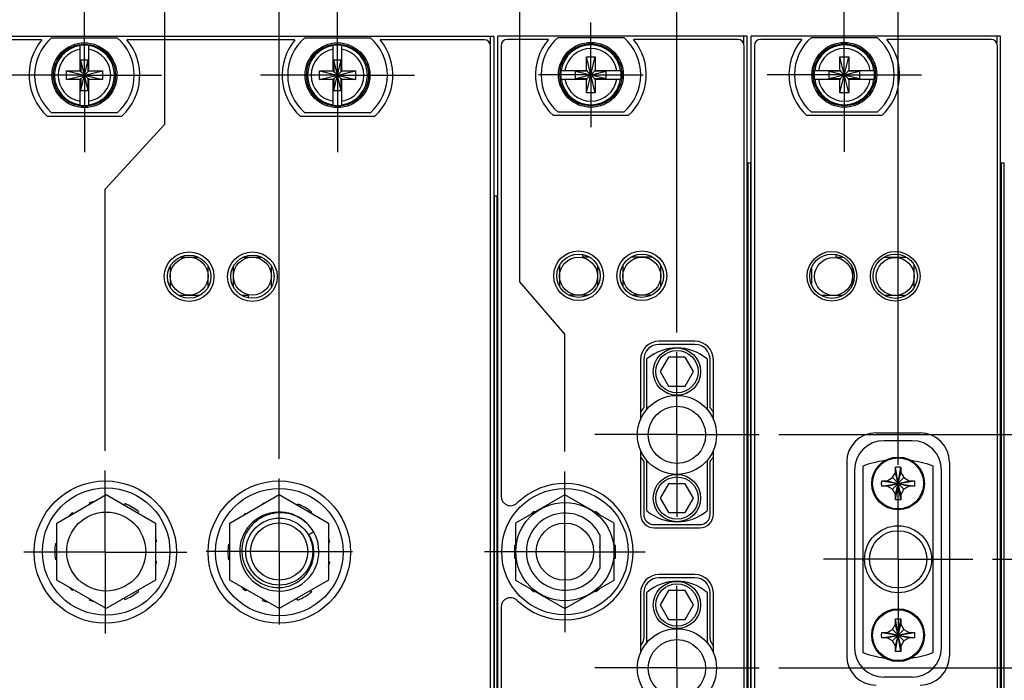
# Model space of a CAD drawing. Header units: inches. Extents: x 0.2 to 16.8, y 0.1 to 10.8.
# Tile 4 of 22: x 3.6 to 6.8, y 6 to 8.1. Entities that reach past the tile are written whole.
import ezdxf

# ---------------------------------------------------------------- set-up
doc = ezdxf.new("R2010")
doc.units = ezdxf.units.IN
doc.header["$LTSCALE"] = 0.935
doc.header["$MEASUREMENT"] = 0
doc.linetypes.add('CENTER', pattern=[0.6, 0.375, -0.075, 0.075, -0.075])
doc.layers.get('0').update_dxf_attribs({"linetype": 'CONTINUOUS'})
doc.layers.add('DEFAULT_1', color=7, linetype='CENTER')
doc.layers.add('DIMENSIONS', color=7, linetype='CONTINUOUS')
doc.styles.get("Standard").update_dxf_attribs({"font": 'txt', "width": 0.8})
doc.dimstyles.new('DIMSTYLE_1', dxfattribs={"dimtxt": 0.125, "dimasz": 0.18, "dimexe": 0.18, "dimexo": 0.0625, "dimgap": 0.09, "dimtad": 0, "dimtih": 1, "dimtoh": 1, "dimdec": 3, "dimzin": 4, "dimdsep": 46, "dimtxsty": 'STANDARD', "dimblk": '_FILLED', "dimblk1": '_FILLED', "dimblk2": '_FILLED', "dimcen": 0.09, "dimadec": 0, "dimazin": 0, "dimtp": 0.001, "dimtm": 0.001, "dimtfac": 1, "dimtdec": 3, "dimtofl": 0, "dimtmove": 0, "dimatfit": 3, "dimldrblk": '_FILLED', "dimfxl": 1, "dimtolj": 1, "dimtzin": 4, "dimarcsym": 0})

# ---------------------------------------------------------------- blocks, each defined once
blk = doc.blocks.new('*D6')
at = {"layer": 'DIMENSIONS', "color": 2, "linetype": 'CONTINUOUS'}
blk.add_line((4.4586, 6.6837), (4.4586, 8.7073), dxfattribs=at)
at = {"layer": 'DIMENSIONS', "color": 2, "linetype": 'CONTINUOUS', "width": 0.8}
for s, p in [(']', (4.5211, 10.1948)), ('15.64', (4.5211, 9.6948)), ('[', (4.5211, 9.5948)), ('.616', (4.5211, 9.0698)), ('4X ', (4.5211, 8.7698))]:
    blk.add_text(s, height=0.125, rotation=90, dxfattribs=at).set_placement(p)
blk = doc.blocks.new('_FILLED')
at = {"color": 0, "linetype": 'BYBLOCK'}
blk.add_solid([(0, 0), (-1, 0.174), (-1, -0.174)], dxfattribs=at)
blk = doc.blocks.new('*D7')
at = {"layer": 'DIMENSIONS', "color": 2, "linetype": 'CONTINUOUS'}
for p, q in [((4.0966, 7.7413), (4.0966, 8.7073)), ((3.9087, 7.5358), (4.0966, 7.7413)), ((3.9087, 6.7085), (3.9087, 7.5358))]:
    blk.add_line(p, q, dxfattribs=at)
at = {"layer": 'DIMENSIONS', "color": 2, "linetype": 'CONTINUOUS', "width": 0.8}
for s, p in [(']', (4.1591, 10.0948)), ('1.68', (4.1591, 9.6948)), ('[', (4.1591, 9.5948)), ('.066', (4.1591, 9.0698)), ('4X ', (4.1591, 8.7698))]:
    blk.add_text(s, height=0.125, rotation=90, dxfattribs=at).set_placement(p)
blk = doc.blocks.new('*D8')
at = {"layer": 'DIMENSIONS', "color": 2, "linetype": 'CONTINUOUS'}
for p, q in [((5.219, 7.2433), (5.219, 8.7073)), ((5.3616, 7.0773), (5.219, 7.2433)), ((5.3616, 6.7063), (5.3616, 7.0773))]:
    blk.add_line(p, q, dxfattribs=at)
at = {"layer": 'DIMENSIONS', "color": 2, "linetype": 'CONTINUOUS', "width": 0.8}
for s, p in [(']', (5.2815, 10.2948)), ('38.58', (5.2815, 9.7948)), ('[', (5.2815, 9.6948)), ('1.519', (5.2815, 9.0698)), ('4X ', (5.2815, 8.7698))]:
    blk.add_text(s, height=0.125, rotation=90, dxfattribs=at).set_placement(p)
blk = doc.blocks.new('*D9')
at = {"layer": 'DIMENSIONS', "color": 2, "linetype": 'CONTINUOUS'}
blk.add_line((5.7156, 7.0828), (5.7156, 8.7073), dxfattribs=at)
at = {"layer": 'DIMENSIONS', "color": 2, "linetype": 'CONTINUOUS', "width": 0.8}
for s, p in [(']', (5.7781, 10.2948)), ('47.57', (5.7781, 9.7948)), ('[', (5.7781, 9.6948)), ('1.873', (5.7781, 9.0698)), ('4X ', (5.7781, 8.7698))]:
    blk.add_text(s, height=0.125, rotation=90, dxfattribs=at).set_placement(p)
blk = doc.blocks.new('*D10')
at = {"layer": 'DIMENSIONS', "color": 2, "linetype": 'CONTINUOUS'}
blk.add_line((6.4146, 6.6642), (6.4146, 8.7073), dxfattribs=at)
at = {"layer": 'DIMENSIONS', "color": 2, "linetype": 'CONTINUOUS', "width": 0.8}
for s, p in [(']', (6.4771, 10.2948)), ('65.33', (6.4771, 9.7948)), ('[', (6.4771, 9.6948)), ('2.572', (6.4771, 9.0698)), ('2X ', (6.4771, 8.7698))]:
    blk.add_text(s, height=0.125, rotation=90, dxfattribs=at).set_placement(p)
blk = doc.blocks.new('*D20')
at = {"layer": 'DIMENSIONS', "color": 2, "linetype": 'CONTINUOUS'}
blk.add_line((6.0381, 6.7603), (7.4378, 6.7603), dxfattribs=at)
at = {"layer": 'DIMENSIONS', "color": 2, "linetype": 'CONTINUOUS', "width": 0.8}
for s, p in [('1.136', (7.6003, 6.6978)), ('[', (8.2253, 6.6978)), ('28.86', (8.3253, 6.6978)), (']', (8.8253, 6.6978)), ('-', (7.5003, 6.6978))]:
    blk.add_text(s, height=0.125, dxfattribs=at).set_placement(p)
blk = doc.blocks.new('*D21')
at = {"layer": 'DIMENSIONS', "color": 2, "linetype": 'CONTINUOUS'}
blk.add_line((6.7131, 6.3657), (7.4378, 6.3657), dxfattribs=at)
at = {"layer": 'DIMENSIONS', "color": 2, "linetype": 'CONTINUOUS', "width": 0.8}
for s, p in [('1.531', (7.6003, 6.3032)), ('[', (8.2253, 6.3032)), ('38.88', (8.3253, 6.3032)), (']', (8.8253, 6.3032)), ('-', (7.5003, 6.3032))]:
    blk.add_text(s, height=0.125, dxfattribs=at).set_placement(p)
blk = doc.blocks.new('*D22')
at = {"layer": 'DIMENSIONS', "color": 2, "linetype": 'CONTINUOUS'}
blk.add_line((6.0381, 6.0223), (7.4378, 6.0223), dxfattribs=at)
at = {"layer": 'DIMENSIONS', "color": 2, "linetype": 'CONTINUOUS', "width": 0.8}
for s, p in [('1.874', (7.6003, 5.9598)), ('[', (8.2253, 5.9598)), ('47.6', (8.3253, 5.9598)), (']', (8.7253, 5.9598)), ('-', (7.5003, 5.9598))]:
    blk.add_text(s, height=0.125, dxfattribs=at).set_placement(p)
blk = doc.blocks.new('*D23')
at = {"layer": 'DIMENSIONS', "color": 2, "linetype": 'CONTINUOUS'}
blk.add_line((6.0381, 5.2843), (7.4378, 5.2843), dxfattribs=at)
at = {"layer": 'DIMENSIONS', "color": 2, "linetype": 'CONTINUOUS', "width": 0.8}
for s, p in [('[', (8.2253, 5.2218)), (']', (8.8253, 5.2218)), ('2.612', (7.6003, 5.2218)), ('66.35', (8.3253, 5.2218)), ('-', (7.5003, 5.2218))]:
    blk.add_text(s, height=0.125, dxfattribs=at).set_placement(p)
blk = doc.blocks.new('*D24')
at = {"layer": 'DIMENSIONS', "color": 2, "linetype": 'CONTINUOUS'}
blk.add_line((6.7132, 4.9657), (7.4378, 4.9657), dxfattribs=at)
at = {"layer": 'DIMENSIONS', "color": 2, "linetype": 'CONTINUOUS', "width": 0.8}
for s, p in [('2.931', (7.6003, 4.9032)), ('[', (8.2253, 4.9032)), ('74.44', (8.3253, 4.9032)), (']', (8.8253, 4.9032)), ('-', (7.5003, 4.9032))]:
    blk.add_text(s, height=0.125, dxfattribs=at).set_placement(p)
blk = doc.blocks.new('*D25')
at = {"layer": 'DIMENSIONS', "color": 2, "linetype": 'CONTINUOUS'}
blk.add_line((6.0381, 4.5463), (7.4378, 4.5463), dxfattribs=at)
at = {"layer": 'DIMENSIONS', "color": 2, "linetype": 'CONTINUOUS', "width": 0.8}
for s, p in [('3.350', (7.6003, 4.4838)), ('[', (8.2253, 4.4838)), ('85.09', (8.3253, 4.4838)), (']', (8.8253, 4.4838)), ('-', (7.5003, 4.4838))]:
    blk.add_text(s, height=0.125, dxfattribs=at).set_placement(p)

msp = doc.modelspace()

# ---------------------------------------------------------------- linework, layer by layer
at = {"color": 7, "linetype": 'CONTINUOUS'}
for p, q in [((5.1367, 8.0185), (3.5487, 8.0185)), ((3.7083, 8.0085), (3.5787, 8.0085)), ((3.739, 8.015), (3.9465, 8.015)), ((4.5083, 8.0085), (3.9772, 8.0085)), ((4.539, 8.015), (4.7465, 8.015)), ((5.1067, 8.0085), (4.7772, 8.0085)), ((5.1247, 8.0185), (5.1247, 7.996)), ((5.1367, 8.0185), (5.1367, 2.9515)), ((5.1496, 2.8819), (5.1496, 8.0198)), ((5.9376, 8.0198), (5.1496, 8.0198)), ((5.3091, 8.0098), (5.1796, 8.0098)), ((5.3399, 8.0163), (5.5474, 8.0163)), ((5.9076, 8.0098), (5.5781, 8.0098)), ((5.9256, 8.0198), (5.9256, 7.9973)), ((5.9376, 2.8819), (5.9376, 8.0198)), ((5.9506, 2.8819), (5.9506, 8.0198)), ((6.7386, 8.0198), (5.9506, 8.0198)), ((6.1101, 8.0098), (5.9806, 8.0098)), ((6.1409, 8.0163), (6.3484, 8.0163)), ((6.7086, 8.0098), (6.3791, 8.0098)), ((6.7266, 8.0198), (6.7266, 7.9973)), ((6.7386, 2.8819), (6.7386, 8.0198)), ((3.8289, 7.9082), (3.8289, 7.9911)), ((3.8565, 7.9082), (3.8565, 7.9911)), ((4.6289, 7.9082), (4.6289, 7.9911)), ((4.6565, 7.9082), (4.6565, 7.9911)), ((5.1267, 2.9815), (5.1267, 7.9885)), ((5.1596, 7.9898), (5.1596, 6.5652)), ((5.9276, 3.9198), (5.9276, 7.9898)), ((5.9606, 7.9898), (5.9606, 3.9198)), ((6.7286, 3.9198), (6.7286, 7.9898)), ((3.831, 7.848), (3.8544, 7.945)), ((3.831, 7.945), (3.831, 7.9082)), ((3.8544, 7.848), (3.831, 7.945)), ((3.831, 7.945), (3.8544, 7.945)), ((3.8544, 7.9082), (3.8544, 7.945)), ((4.631, 7.848), (4.6544, 7.945)), ((4.631, 7.945), (4.631, 7.9082)), ((4.6544, 7.848), (4.631, 7.945)), ((4.631, 7.945), (4.6544, 7.945)), ((4.6544, 7.9082), (4.6544, 7.945)), ((5.4298, 7.8407), (5.4574, 7.9549)), ((5.4298, 7.9116), (5.4298, 7.9549)), ((5.4574, 7.8407), (5.4298, 7.9549)), ((5.4298, 7.9549), (5.4574, 7.9549)), ((5.4574, 7.9549), (5.4574, 7.9116)), ((6.2308, 7.8407), (6.2584, 7.9549)), ((6.2308, 7.9116), (6.2308, 7.9549)), ((6.2584, 7.8407), (6.2308, 7.9549)), ((6.2308, 7.9549), (6.2584, 7.9549)), ((6.2584, 7.9549), (6.2584, 7.9116)), ((3.7856, 7.8827), (3.7856, 7.9103)), ((3.7856, 7.9103), (3.8998, 7.8827)), ((3.7856, 7.9103), (3.8289, 7.9103)), ((3.7856, 7.8827), (3.8998, 7.9103)), ((3.8289, 7.9082), (3.831, 7.9082)), ((3.831, 7.8848), (3.8544, 7.9082)), ((3.8544, 7.8848), (3.831, 7.9082)), ((3.8565, 7.9082), (3.8544, 7.9082)), ((3.8565, 7.9103), (3.8998, 7.9103)), ((3.8998, 7.9103), (3.8998, 7.8827)), ((4.5856, 7.8827), (4.5856, 7.9103)), ((4.5856, 7.9103), (4.6998, 7.8827)), ((4.5856, 7.8827), (4.6998, 7.9103)), ((4.5856, 7.9103), (4.6289, 7.9103)), ((4.6289, 7.9082), (4.631, 7.9082)), ((4.631, 7.8848), (4.6544, 7.9082)), ((4.6544, 7.8848), (4.631, 7.9082)), ((4.6565, 7.9082), (4.6544, 7.9082)), ((4.6565, 7.9103), (4.6998, 7.9103)), ((4.6998, 7.9103), (4.6998, 7.8827)), ((5.349, 7.9116), (5.4319, 7.9116)), ((5.3951, 7.8861), (5.3951, 7.9095)), ((5.3951, 7.8861), (5.4921, 7.9095)), ((5.4319, 7.9095), (5.3951, 7.9095)), ((5.3951, 7.9095), (5.4921, 7.8861)), ((5.4319, 7.9116), (5.4319, 7.9095)), ((5.4319, 7.8861), (5.4553, 7.9095)), ((5.4553, 7.8861), (5.4319, 7.9095)), ((5.4553, 7.9116), (5.4553, 7.9095)), ((5.4553, 7.9116), (5.5383, 7.9116)), ((5.4921, 7.9095), (5.4553, 7.9095)), ((5.4921, 7.8861), (5.4921, 7.9095)), ((6.15, 7.9116), (6.2329, 7.9116)), ((6.1961, 7.9095), (6.1961, 7.8861)), ((6.1961, 7.8861), (6.2931, 7.9095)), ((6.2329, 7.9095), (6.1961, 7.9095)), ((6.1961, 7.9095), (6.2931, 7.8861)), ((6.2329, 7.9116), (6.2329, 7.9095)), ((6.2329, 7.8861), (6.2563, 7.9095)), ((6.2563, 7.8861), (6.2329, 7.9095)), ((6.2563, 7.9116), (6.2563, 7.9095)), ((6.2563, 7.9116), (6.3393, 7.9116)), ((6.2931, 7.9095), (6.2563, 7.9095)), ((6.2931, 7.9095), (6.2931, 7.8861)), ((3.8289, 7.8827), (3.7856, 7.8827)), ((3.8289, 7.8018), (3.8289, 7.8848)), ((3.8289, 7.8848), (3.831, 7.8848)), ((3.831, 7.8848), (3.831, 7.848)), ((3.8544, 7.848), (3.8544, 7.8848)), ((3.8565, 7.8848), (3.8544, 7.8848)), ((3.8565, 7.8018), (3.8565, 7.8848)), ((3.8998, 7.8827), (3.8565, 7.8827)), ((4.6289, 7.8827), (4.5856, 7.8827)), ((4.6289, 7.8018), (4.6289, 7.8848)), ((4.6289, 7.8848), (4.631, 7.8848)), ((4.631, 7.8848), (4.631, 7.848)), ((4.6544, 7.848), (4.6544, 7.8848)), ((4.6565, 7.8848), (4.6544, 7.8848)), ((4.6565, 7.8018), (4.6565, 7.8848)), ((4.6998, 7.8827), (4.6565, 7.8827)), ((5.349, 7.8841), (5.4319, 7.8841)), ((5.3951, 7.8861), (5.4319, 7.8861)), ((5.4298, 7.8407), (5.4298, 7.8841)), ((5.4319, 7.8841), (5.4319, 7.8861)), ((5.4553, 7.8841), (5.4553, 7.8861)), ((5.4553, 7.8861), (5.4921, 7.8861)), ((5.4553, 7.8841), (5.5383, 7.8841)), ((5.4574, 7.8841), (5.4574, 7.8407)), ((6.15, 7.8841), (6.2329, 7.8841)), ((6.1961, 7.8861), (6.2329, 7.8861)), ((6.2308, 7.8407), (6.2308, 7.8841)), ((6.2329, 7.8841), (6.2329, 7.8861)), ((6.2563, 7.8841), (6.2563, 7.8861)), ((6.2563, 7.8861), (6.2931, 7.8861)), ((6.2563, 7.8841), (6.3393, 7.8841)), ((6.2584, 7.8841), (6.2584, 7.8407)), ((3.831, 7.848), (3.8544, 7.848)), ((4.631, 7.848), (4.6544, 7.848)), ((5.4574, 7.8407), (5.4298, 7.8407)), ((6.2584, 7.8407), (6.2308, 7.8407)), ((3.7245, 7.7675), (3.961, 7.7675)), ((3.9465, 7.778), (3.739, 7.778)), ((4.5245, 7.7675), (4.761, 7.7675)), ((4.7465, 7.778), (4.539, 7.778)), ((5.5619, 7.7688), (5.3253, 7.7688)), ((5.5474, 7.7793), (5.3399, 7.7793)), ((6.3629, 7.7688), (6.1263, 7.7688)), ((6.3484, 7.7793), (6.1409, 7.7793)), ((5.9376, 7.6198), (5.9493, 7.6198)), ((5.9405, 3.6198), (5.9405, 7.6198)), ((5.9492, 3.6198), (5.9492, 7.6198)), ((5.9493, 3.6198), (5.9493, 7.6198)), ((6.7386, 7.6198), (6.7503, 7.6198)), ((6.7415, 3.6198), (6.7415, 7.6198)), ((6.7502, 3.6198), (6.7502, 7.6198)), ((5.1367, 7.5147), (5.1475, 7.5147)), ((5.1388, 3.5147), (5.1388, 7.5147)), ((5.1473, 3.5147), (5.1473, 7.5147)), ((5.1475, 3.5147), (5.1475, 7.5147)), ((4.1458, 7.3212), (4.2017, 7.3212)), ((4.3458, 7.3212), (4.4017, 7.3212)), ((5.4166, 7.3291), (5.4166, 7.3212)), ((5.4389, 7.3212), (5.4166, 7.3212)), ((5.6389, 7.3212), (5.5703, 7.3212)), ((6.2176, 7.3295), (6.2176, 7.3202)), ((6.2414, 7.3202), (6.2176, 7.3202)), ((6.4414, 7.3202), (6.3698, 7.3202)), ((4.1136, 7.2905), (4.1136, 7.2285)), ((4.2336, 7.228), (4.2336, 7.291)), ((4.3136, 7.2285), (4.3136, 7.2905)), ((4.4336, 7.228), (4.4336, 7.291)), ((5.3446, 7.2944), (5.3446, 7.2303)), ((5.4646, 7.2944), (5.4646, 7.2303)), ((5.5446, 7.2944), (5.5446, 7.2303)), ((5.6646, 7.2303), (5.6646, 7.2944)), ((6.1406, 7.2853), (6.1406, 7.2364)), ((6.2706, 7.2853), (6.2706, 7.2364)), ((6.4656, 7.2254), (6.4656, 7.2962)), ((4.1391, 7.2012), (4.2083, 7.2012)), ((4.3391, 7.2012), (4.3616, 7.2012)), ((4.3616, 7.1929), (4.3616, 7.2012)), ((5.4339, 7.2012), (5.3753, 7.2012)), ((5.6339, 7.2012), (5.5753, 7.2012)), ((6.2394, 7.2002), (6.1718, 7.2002)), ((6.4394, 7.2002), (6.3718, 7.2002)), ((5.7726, 7.0553), (5.6586, 7.0553)), ((5.7726, 7.0453), (5.6586, 7.0453)), ((5.6893, 7.0048), (5.6629, 6.9592)), ((5.7419, 7.0048), (5.6893, 7.0048)), ((5.7683, 6.9592), (5.7419, 7.0048)), ((5.6006, 6.9973), (5.6006, 6.8072)), ((5.6106, 6.9973), (5.6106, 6.8452)), ((5.6206, 6.8398), (5.6206, 6.9992)), ((5.8106, 6.9992), (5.8106, 6.8398)), ((5.8206, 6.8452), (5.8206, 6.9973)), ((5.8306, 6.8072), (5.8306, 6.9973)), ((5.6629, 6.9592), (5.6893, 6.9136)), ((5.7419, 6.9136), (5.7683, 6.9592)), ((5.6893, 6.9136), (5.7419, 6.9136)), ((6.3451, 6.7658), (6.4841, 6.7658)), ((6.4591, 6.7408), (6.3701, 6.7408)), ((5.6006, 6.7112), (5.6006, 6.5083)), ((5.8306, 6.5083), (5.8306, 6.7112)), ((5.6106, 6.6755), (5.6106, 6.5083)), ((5.6206, 6.5192), (5.6206, 6.6785)), ((5.8106, 6.6785), (5.8106, 6.5192)), ((5.8206, 6.5083), (5.8206, 6.6755)), ((6.2521, 6.6728), (6.2521, 6.0608)), ((6.3036, 6.6605), (6.3036, 6.0709)), ((6.5256, 6.0709), (6.5256, 6.6605)), ((6.5771, 6.6728), (6.5771, 6.0608)), ((6.2771, 6.6478), (6.2771, 6.0858)), ((6.3964, 6.6239), (6.4061, 6.6407)), ((6.4061, 6.5539), (6.4231, 6.6575)), ((6.4231, 6.5539), (6.4061, 6.6575)), ((6.4061, 6.6407), (6.4061, 6.657)), ((6.4061, 6.5707), (6.4231, 6.6407)), ((6.4231, 6.5707), (6.4061, 6.6407)), ((6.4231, 6.657), (6.4231, 6.6407)), ((6.4231, 6.6407), (6.4328, 6.6239)), ((6.5521, 6.0858), (6.5521, 6.6478)), ((5.6893, 6.6048), (5.6629, 6.5592)), ((5.7419, 6.6048), (5.6893, 6.6048)), ((5.7683, 6.5592), (5.7419, 6.6048)), ((6.3628, 6.5972), (6.4664, 6.6142)), ((6.3628, 6.6142), (6.4664, 6.5972)), ((6.3633, 6.6142), (6.3796, 6.6142)), ((6.3796, 6.6142), (6.3964, 6.6239)), ((6.3796, 6.5972), (6.4496, 6.6142)), ((6.3796, 6.6142), (6.4496, 6.5972)), ((6.3964, 6.5875), (6.4328, 6.6239)), ((6.4328, 6.5875), (6.3964, 6.6239)), ((6.4328, 6.6239), (6.4496, 6.6142)), ((6.4496, 6.6142), (6.4659, 6.6142)), ((3.7556, 6.4803), (3.9116, 6.5703)), ((3.9116, 6.5703), (4.0676, 6.4803)), ((4.3026, 6.4803), (4.4586, 6.5703)), ((4.4586, 6.5703), (4.6146, 6.4803)), ((5.3616, 6.57), (5.2056, 6.4799)), ((5.5176, 6.4799), (5.3616, 6.57)), ((6.3796, 6.5972), (6.3633, 6.5972)), ((6.3964, 6.5875), (6.3796, 6.5972)), ((6.4061, 6.5707), (6.3964, 6.5875)), ((6.4061, 6.5544), (6.4061, 6.5707)), ((6.4328, 6.5875), (6.4231, 6.5707)), ((6.4231, 6.5707), (6.4231, 6.5544)), ((6.4496, 6.5972), (6.4328, 6.5875)), ((6.4659, 6.5972), (6.4496, 6.5972)), ((3.8597, 6.5404), (3.8591, 6.544)), ((3.968, 6.5378), (3.9702, 6.5418)), ((4.4066, 6.5403), (4.4062, 6.5423)), ((4.5158, 6.5373), (4.5174, 6.54)), ((5.6629, 6.5592), (5.6893, 6.5136)), ((5.7419, 6.5136), (5.7683, 6.5592)), ((3.8047, 6.5126), (3.8075, 6.5102)), ((4.0135, 6.5168), (4.0113, 6.5128)), ((4.3518, 6.5109), (4.3533, 6.5096)), ((4.5607, 6.515), (4.5591, 6.5123)), ((5.2626, 6.5171), (5.2524, 6.5069)), ((5.2653, 6.5144), (5.2626, 6.5171)), ((5.4606, 6.5171), (5.4579, 6.5144)), ((5.4708, 6.5069), (5.4606, 6.5171)), ((5.6893, 6.5136), (5.7419, 6.5136)), ((3.7556, 6.3001), (3.7556, 6.4803)), ((4.0676, 6.4803), (4.0676, 6.3001)), ((4.3026, 6.3001), (4.3026, 6.4803)), ((4.6146, 6.4803), (4.6146, 6.3001)), ((5.2056, 6.4799), (5.2056, 6.2998)), ((5.5176, 6.2998), (5.5176, 6.4799)), ((5.6436, 6.4753), (5.7876, 6.4753)), ((5.4716, 6.4426), (5.4716, 6.3371)), ((5.6436, 6.4653), (5.7876, 6.4653)), ((3.751, 6.4152), (3.7556, 6.4152)), ((4.071, 6.4216), (4.0676, 6.4204)), ((4.2982, 6.4135), (4.3026, 6.4135)), ((4.6182, 6.4199), (4.6146, 6.4186)), ((5.2016, 6.4098), (5.2016, 6.3698)), ((5.2056, 6.4098), (5.2016, 6.4098)), ((5.5216, 6.4098), (5.5176, 6.4098)), ((5.5216, 6.3698), (5.5216, 6.4098)), ((3.7556, 6.3652), (3.751, 6.3652)), ((4.0676, 6.36), (4.071, 6.3588)), ((4.3026, 6.3635), (4.2982, 6.3635)), ((4.6146, 6.3584), (4.6182, 6.3571)), ((5.2016, 6.3698), (5.2056, 6.3698)), ((5.5176, 6.3698), (5.5216, 6.3698)), ((3.9116, 6.2101), (3.7556, 6.3001)), ((4.0676, 6.3001), (3.9116, 6.2101)), ((4.4586, 6.2101), (4.3026, 6.3001)), ((4.6146, 6.3001), (4.4586, 6.2101)), ((5.2056, 6.2998), (5.3616, 6.2097)), ((5.3616, 6.2097), (5.5176, 6.2998)), ((5.7726, 6.3173), (5.6586, 6.3173)), ((5.7726, 6.3073), (5.6586, 6.3073)), ((3.8075, 6.2702), (3.8047, 6.2678)), ((4.0113, 6.2676), (4.0135, 6.2637)), ((4.3557, 6.2694), (4.3518, 6.2661)), ((4.5576, 6.2672), (4.5607, 6.2619)), ((5.2524, 6.2727), (5.2626, 6.2626)), ((5.2626, 6.2626), (5.2653, 6.2653)), ((5.4579, 6.2653), (5.4606, 6.2626)), ((5.4606, 6.2626), (5.4708, 6.2727)), ((5.6006, 6.2593), (5.6006, 6.0692)), ((5.6106, 6.2593), (5.6106, 6.114)), ((5.6206, 6.1018), (5.6206, 6.2612)), ((5.6893, 6.2668), (5.6629, 6.2212)), ((5.7419, 6.2668), (5.6893, 6.2668)), ((5.7683, 6.2212), (5.7419, 6.2668)), ((5.8106, 6.2612), (5.8106, 6.1018)), ((5.8206, 6.114), (5.8206, 6.2593)), ((5.8306, 6.0692), (5.8306, 6.2593)), ((3.8591, 6.2364), (3.8597, 6.24)), ((3.9702, 6.2387), (3.968, 6.2426)), ((4.4062, 6.2347), (4.4071, 6.2398)), ((4.5174, 6.2369), (4.5143, 6.2422)), ((5.1596, 6.2144), (5.1596, 5.8272)), ((5.6629, 6.2212), (5.6893, 6.1756)), ((5.7419, 6.1756), (5.7683, 6.2212)), ((5.6893, 6.1756), (5.7419, 6.1756)), ((6.4061, 6.0739), (6.4231, 6.1775)), ((6.4231, 6.0739), (6.4061, 6.1775)), ((6.4061, 6.1607), (6.4061, 6.177)), ((6.4231, 6.177), (6.4231, 6.1607)), ((6.3628, 6.1172), (6.4664, 6.1342)), ((6.3628, 6.1342), (6.4664, 6.1172)), ((6.3633, 6.1342), (6.3796, 6.1342)), ((6.3796, 6.1342), (6.3964, 6.1439)), ((6.3796, 6.1172), (6.4496, 6.1342)), ((6.3796, 6.1342), (6.4496, 6.1172)), ((6.3964, 6.1439), (6.4061, 6.1607)), ((6.3964, 6.1075), (6.4328, 6.1439)), ((6.4328, 6.1075), (6.3964, 6.1439)), ((6.4061, 6.0907), (6.4231, 6.1607)), ((6.4231, 6.0907), (6.4061, 6.1607)), ((6.4231, 6.1607), (6.4328, 6.1439)), ((6.4328, 6.1439), (6.4496, 6.1342)), ((6.4496, 6.1342), (6.4659, 6.1342)), ((6.3796, 6.1172), (6.3633, 6.1172)), ((6.3964, 6.1075), (6.3796, 6.1172)), ((6.4061, 6.0907), (6.3964, 6.1075)), ((6.4328, 6.1075), (6.4231, 6.0907)), ((6.4496, 6.1172), (6.4328, 6.1075)), ((6.4659, 6.1172), (6.4496, 6.1172)), ((6.4061, 6.0744), (6.4061, 6.0907)), ((6.4231, 6.0907), (6.4231, 6.0744)), ((6.4591, 5.9928), (6.3701, 5.9928))]:
    msp.add_line(p, q, dxfattribs=at)
for centre, radius in [((3.8427, 7.8965), 0.1025), ((4.6427, 7.8965), 0.1025), ((5.4436, 7.8978), 0.1025), ((6.2446, 7.8978), 0.1025), ((3.8427, 7.8965), 0.098), ((4.6427, 7.8965), 0.098), ((5.4436, 7.8978), 0.098), ((6.2446, 7.8978), 0.098), ((4.1737, 7.2595), 0.0785), ((4.1737, 7.2595), 0.0685), ((4.1736, 7.2612), 0.06), ((4.3737, 7.2595), 0.0785), ((4.3737, 7.2595), 0.0685), ((4.3736, 7.2612), 0.06), ((5.4046, 7.2623), 0.0785), ((5.4046, 7.2623), 0.0685), ((5.4046, 7.2612), 0.06), ((5.6046, 7.2623), 0.0785), ((5.6046, 7.2623), 0.0685), ((5.6046, 7.2612), 0.06), ((6.2056, 7.2608), 0.0785), ((6.2056, 7.2608), 0.07), ((6.2106, 7.2602), 0.06), ((6.4056, 7.2608), 0.0785), ((6.4056, 7.2608), 0.07), ((6.4056, 7.2602), 0.06), ((5.7156, 6.9592), 0.0748), ((5.7156, 6.9592), 0.0669), ((5.7156, 6.7592), 0.125), ((5.7156, 6.7592), 0.0905), ((6.4146, 6.6057), 0.0835), ((6.4146, 6.6057), 0.0805), ((5.7156, 6.5592), 0.0748), ((3.9087, 6.3885), 0.225), ((4.4587, 6.3885), 0.225), ((5.7156, 6.5592), 0.0669), ((3.9116, 6.3902), 0.2015), ((4.4587, 6.3885), 0.2015), ((5.3616, 6.3898), 0.2), ((5.3616, 6.3898), 0.1555), ((3.9116, 6.3902), 0.125), ((4.4586, 6.3902), 0.106), ((4.4586, 6.3902), 0.0905), ((5.3616, 6.3898), 0.0905), ((6.4146, 6.3657), 0.106), ((6.4146, 6.3657), 0.0905), ((5.7156, 6.2212), 0.0748), ((5.7156, 6.2212), 0.0669), ((6.4146, 6.1257), 0.0835), ((6.4146, 6.1257), 0.0805), ((5.7156, 6.0212), 0.125), ((5.7156, 6.0212), 0.0905)]:
    msp.add_circle(centre, radius, dxfattribs=at)
for centre, radius, start, end in [((3.8427, 7.8965), 0.175, 140.2082, 227.4886), ((3.8427, 7.8965), 0.1575, 131.203, 228.797), ((3.8427, 7.8965), 0.1575, 311.203, 48.797), ((3.8427, 7.8965), 0.175, 312.5114, 39.7918), ((4.6427, 7.8965), 0.175, 140.2082, 227.4886), ((4.6427, 7.8965), 0.1575, 131.203, 228.797), ((4.6427, 7.8965), 0.1575, 311.203, 48.797), ((4.6427, 7.8965), 0.175, 312.5114, 39.7918), ((5.1067, 7.9885), 0.02, 0, 90), ((5.1796, 7.9898), 0.02, 90, 180), ((5.4436, 7.8978), 0.175, 140.2082, 227.4886), ((5.4436, 7.8978), 0.1575, 131.203, 228.797), ((5.4436, 7.8978), 0.1575, 311.203, 48.797), ((5.4436, 7.8978), 0.175, 312.5114, 39.7918), ((5.9076, 7.9898), 0.02, 0, 90), ((5.9806, 7.9898), 0.02, 90, 180), ((6.2446, 7.8978), 0.175, 140.2082, 227.4886), ((6.2446, 7.8978), 0.1575, 131.203, 228.797), ((6.2446, 7.8978), 0.1575, 311.203, 48.797), ((6.2446, 7.8978), 0.175, 312.5114, 39.7918), ((6.7086, 7.9898), 0.02, 0, 90), ((3.8427, 7.8965), 0.0947, 98.3637, 261.6363), ((3.8427, 7.8965), 0.0832, 99.5336, 260.4664), ((3.8427, 7.8965), 0.0956, 81.7166, 98.2834), ((3.8427, 7.8965), 0.0947, 278.3637, 81.6363), ((3.8427, 7.8965), 0.0832, 279.5336, 80.4664), ((4.6427, 7.8965), 0.0947, 98.3637, 261.6363), ((4.6427, 7.8965), 0.0832, 99.5336, 260.4664), ((4.6427, 7.8965), 0.0956, 81.7166, 98.2834), ((4.6427, 7.8965), 0.0947, 278.3637, 81.6363), ((4.6427, 7.8965), 0.0832, 279.5336, 80.4664), ((5.4436, 7.8978), 0.0947, 8.3637, 171.6363), ((5.4436, 7.8978), 0.0832, 9.5336, 170.4664), ((6.2446, 7.8978), 0.0947, 8.3637, 171.6363), ((6.2446, 7.8978), 0.0832, 9.5336, 170.4664), ((5.4436, 7.8978), 0.0956, 171.7166, 188.2834), ((5.4436, 7.8978), 0.0956, 351.7166, 8.2834), ((6.2446, 7.8978), 0.0956, 171.7166, 188.2834), ((6.2446, 7.8978), 0.0956, 351.7166, 8.2834), ((5.4436, 7.8978), 0.0947, 188.3637, 351.6363), ((5.4436, 7.8978), 0.0832, 189.5336, 350.4664), ((6.2446, 7.8978), 0.0947, 188.3637, 351.6363), ((6.2446, 7.8978), 0.0832, 189.5336, 350.4664), ((3.8427, 7.8965), 0.0956, 261.7166, 278.2834), ((4.6427, 7.8965), 0.0956, 261.7166, 278.2834), ((5.6586, 6.9973), 0.058, 90, 180), ((5.6586, 6.9973), 0.048, 90, 180), ((5.7156, 6.8878), 0.1464, 49.5503, 130.4497), ((5.7726, 6.9973), 0.058, 0, 90), ((5.7726, 6.9973), 0.048, 0, 90), ((5.7156, 6.7603), 0.135, 141.0576, 149.0204), ((5.7156, 6.7603), 0.135, 30.9796, 38.9424), ((6.3451, 6.6728), 0.093, 90, 180), ((6.4841, 6.6728), 0.093, 0, 90), ((6.3701, 6.6478), 0.093, 90, 180), ((6.4591, 6.6478), 0.093, 0, 90), ((5.7156, 6.7603), 0.135, 210.9796, 218.9424), ((5.7156, 6.7603), 0.135, 321.0576, 329.0204), ((6.4146, 6.3657), 0.315, 97.6892, 110.6358), ((6.4146, 6.3657), 0.315, 69.3698, 82.3102), ((5.3616, 6.3898), 0.2157, 225.5602, 134.4398), ((3.9116, 6.3902), 0.1625, 103.878, 108.8499), ((3.9116, 6.3902), 0.1625, 51.1501, 68.8499), ((4.4587, 6.3885), 0.1625, 106.0948, 108.8499), ((4.4587, 6.3885), 0.1625, 51.1501, 68.8499), ((5.1896, 6.5652), 0.03, 180, 314.4398), ((3.9116, 6.3902), 0.1625, 131.1501, 136.122), ((4.4586, 6.3902), 0.125, 42.2912, 39.9394), ((4.4587, 6.3885), 0.1625, 131.1501, 133.9052), ((5.3616, 6.3898), 0.122, 25.6256, 334.3744), ((5.6436, 6.5083), 0.043, 180, 270), ((5.6436, 6.5083), 0.033, 180, 270), ((5.7156, 6.6306), 0.1464, 229.5503, 310.4497), ((5.7876, 6.5083), 0.043, 270, 360), ((5.7876, 6.5083), 0.033, 270, 360), ((3.9116, 6.3902), 0.1625, 171.1501, 188.8499), ((3.9116, 6.3902), 0.1625, 11.1501, 16.122), ((4.4587, 6.3885), 0.1625, 171.1501, 188.8499), ((4.4587, 6.3885), 0.1625, 11.1501, 16.2952), ((5.3616, 6.3898), 0.1115, 351.6141, 8.3859), ((3.9116, 6.3902), 0.1625, 343.878, 348.8499), ((4.4587, 6.3885), 0.1625, 343.7048, 348.8499), ((5.6586, 6.2593), 0.058, 90, 180), ((5.6586, 6.2593), 0.048, 90, 180), ((5.7156, 6.1498), 0.1464, 49.5503, 130.4497), ((5.7726, 6.2593), 0.058, 0, 90), ((5.7726, 6.2593), 0.048, 0, 90), ((3.9116, 6.3902), 0.1625, 223.878, 228.8499), ((3.9116, 6.3902), 0.1625, 291.1501, 308.8499), ((4.4587, 6.3885), 0.1625, 222.1559, 228.8499), ((4.4587, 6.3885), 0.1625, 291.1501, 308.8499), ((3.9116, 6.3902), 0.1625, 251.1501, 256.122), ((4.4587, 6.3885), 0.1625, 251.1501, 257.8441), ((5.1896, 6.2144), 0.03, 45.5602, 180), ((5.7156, 6.0223), 0.135, 143.7507, 148.9566), ((5.5906, 6.114), 0.02, 323.7507, 360), ((5.8406, 6.114), 0.02, 180, 216.2493), ((5.7156, 6.0223), 0.135, 31.0434, 36.2493), ((6.3701, 6.0858), 0.093, 180, 270), ((6.4146, 6.3657), 0.315, 249.3698, 262.3102), ((6.4146, 6.3657), 0.315, 277.6892, 290.6358), ((6.4591, 6.0858), 0.093, 270, 360), ((6.3451, 6.0608), 0.093, 180, 270), ((6.4841, 6.0608), 0.093, 270, 360)]:
    msp.add_arc(centre, radius, start, end, dxfattribs=at)
for points, knots in [([(6.4061, 6.6575), (6.4071, 6.6576), (6.4089, 6.6576), (6.4118, 6.6577), (6.4137, 6.6577), (6.4146, 6.6577)], [0, 0, 0, 0, 0.331666, 0.664945, 1, 1, 1, 1]), ([(6.4061, 6.657), (6.4061, 6.6571), (6.4061, 6.6573), (6.4061, 6.6574), (6.4061, 6.6575)], [0, 0, 0, 0, 0.49981, 1, 1, 1, 1]), ([(6.4146, 6.6577), (6.4155, 6.6577), (6.4174, 6.6577), (6.4203, 6.6576), (6.4221, 6.6576), (6.4231, 6.6575)], [0, 0, 0, 0, 0.334996, 0.668265, 1, 1, 1, 1]), ([(6.4231, 6.6575), (6.4231, 6.6574), (6.4231, 6.6573), (6.4231, 6.6571), (6.4231, 6.657)], [0, 0, 0, 0, 0.5002, 1, 1, 1, 1]), ([(6.3628, 6.5972), (6.3627, 6.5991), (6.3626, 6.6029), (6.3626, 6.6085), (6.3627, 6.6123), (6.3628, 6.6142)], [0, 0, 0, 0, 0.332873, 0.667127, 1, 1, 1, 1]), ([(6.3628, 6.6142), (6.3629, 6.6142), (6.363, 6.6142), (6.3632, 6.6142), (6.3633, 6.6142)], [0, 0, 0, 0, 0.5002, 1, 1, 1, 1]), ([(6.4659, 6.6142), (6.466, 6.6142), (6.4662, 6.6142), (6.4663, 6.6142), (6.4664, 6.6142)], [0, 0, 0, 0, 0.499808, 1, 1, 1, 1]), ([(6.4664, 6.6142), (6.4665, 6.6123), (6.4666, 6.6085), (6.4666, 6.6029), (6.4665, 6.5991), (6.4664, 6.5972)], [0, 0, 0, 0, 0.332873, 0.667127, 1, 1, 1, 1]), ([(6.3633, 6.5972), (6.3632, 6.5972), (6.363, 6.5972), (6.3629, 6.5972), (6.3628, 6.5972)], [0, 0, 0, 0, 0.499809, 1, 1, 1, 1]), ([(6.4664, 6.5972), (6.4663, 6.5972), (6.4662, 6.5972), (6.466, 6.5972), (6.4659, 6.5972)], [0, 0, 0, 0, 0.5002, 1, 1, 1, 1]), ([(6.4061, 6.5539), (6.4061, 6.5539), (6.4061, 6.5541), (6.4061, 6.5543), (6.4061, 6.5544)], [0, 0, 0, 0, 0.500108, 1, 1, 1, 1]), ([(6.4146, 6.5537), (6.4137, 6.5537), (6.4118, 6.5537), (6.4089, 6.5538), (6.4071, 6.5538), (6.4061, 6.5539)], [0, 0, 0, 0, 0.334996, 0.668265, 1, 1, 1, 1]), ([(6.4231, 6.5539), (6.4221, 6.5538), (6.4203, 6.5538), (6.4174, 6.5537), (6.4155, 6.5537), (6.4146, 6.5537)], [0, 0, 0, 0, 0.331666, 0.664945, 1, 1, 1, 1]), ([(6.4231, 6.5544), (6.4231, 6.5543), (6.4231, 6.5541), (6.4231, 6.5539), (6.4231, 6.5539)], [0, 0, 0, 0, 0.499808, 1, 1, 1, 1]), ([(4.5544, 6.4705), (4.5499, 6.4756), (4.5402, 6.4851), (4.5234, 6.4967), (4.5051, 6.5053), (4.4858, 6.5109), (4.4659, 6.5132), (4.4461, 6.5123), (4.4267, 6.5083), (4.4081, 6.5011), (4.3909, 6.491), (4.3757, 6.4783), (4.3628, 6.4633), (4.3526, 6.4465), (4.3453, 6.4285), (4.3411, 6.4095), (4.3403, 6.3966), (4.3405, 6.3902)], [0, 0, 0, 0, 0.068451, 0.137126, 0.205136, 0.272085, 0.339287, 0.406142, 0.472384, 0.53871, 0.605826, 0.67293, 0.7391, 0.804491, 0.870119, 0.93524, 1, 1, 1, 1]), ([(4.5671, 6.4523), (4.5655, 6.4513), (4.5622, 6.4493), (4.5574, 6.4462), (4.5541, 6.4443), (4.5525, 6.4433)], [0, 0, 0, 0, 0.336193, 0.669548, 1, 1, 1, 1]), ([(4.5679, 6.3902), (4.5678, 6.3949), (4.567, 6.4042), (4.5639, 6.4179), (4.5592, 6.431), (4.5549, 6.4393), (4.5525, 6.4433)], [0, 0, 0, 0, 0.251281, 0.501702, 0.751292, 1, 1, 1, 1]), ([(4.3405, 6.3902), (4.3406, 6.3834), (4.3421, 6.3697), (4.3479, 6.35), (4.3569, 6.3318), (4.3689, 6.3154), (4.3834, 6.3015), (4.4001, 6.2903), (4.4183, 6.2821), (4.4377, 6.2773), (4.4577, 6.2758), (4.4776, 6.2779), (4.4966, 6.2834), (4.5143, 6.2921), (4.5302, 6.3036), (4.5438, 6.3177), (4.5547, 6.3339), (4.5627, 6.3518), (4.5673, 6.3708), (4.5681, 6.3838), (4.5679, 6.3902)], [0, 0, 0, 0, 0.057163, 0.11468, 0.171723, 0.227743, 0.283973, 0.340089, 0.39555, 0.451102, 0.507248, 0.563196, 0.61814, 0.673013, 0.727984, 0.782333, 0.836552, 0.891449, 0.946261, 1, 1, 1, 1]), ([(6.4061, 6.1775), (6.4071, 6.1776), (6.4089, 6.1776), (6.4118, 6.1777), (6.4137, 6.1777), (6.4146, 6.1777)], [0, 0, 0, 0, 0.331666, 0.664945, 1, 1, 1, 1]), ([(6.4061, 6.177), (6.4061, 6.1771), (6.4061, 6.1773), (6.4061, 6.1774), (6.4061, 6.1775)], [0, 0, 0, 0, 0.49981, 1, 1, 1, 1]), ([(6.4146, 6.1777), (6.4155, 6.1777), (6.4174, 6.1777), (6.4203, 6.1776), (6.4221, 6.1776), (6.4231, 6.1775)], [0, 0, 0, 0, 0.334996, 0.668265, 1, 1, 1, 1]), ([(6.4231, 6.1775), (6.4231, 6.1774), (6.4231, 6.1773), (6.4231, 6.1771), (6.4231, 6.177)], [0, 0, 0, 0, 0.5002, 1, 1, 1, 1]), ([(6.3628, 6.1172), (6.3627, 6.1191), (6.3626, 6.1229), (6.3626, 6.1285), (6.3627, 6.1323), (6.3628, 6.1342)], [0, 0, 0, 0, 0.332873, 0.667127, 1, 1, 1, 1]), ([(6.3628, 6.1342), (6.3629, 6.1342), (6.363, 6.1342), (6.3632, 6.1342), (6.3633, 6.1342)], [0, 0, 0, 0, 0.5002, 1, 1, 1, 1]), ([(6.4659, 6.1342), (6.466, 6.1342), (6.4662, 6.1342), (6.4663, 6.1342), (6.4664, 6.1342)], [0, 0, 0, 0, 0.499808, 1, 1, 1, 1]), ([(6.4664, 6.1342), (6.4665, 6.1323), (6.4666, 6.1285), (6.4666, 6.1229), (6.4665, 6.1191), (6.4664, 6.1172)], [0, 0, 0, 0, 0.332873, 0.667127, 1, 1, 1, 1]), ([(6.3633, 6.1172), (6.3632, 6.1172), (6.363, 6.1172), (6.3629, 6.1172), (6.3628, 6.1172)], [0, 0, 0, 0, 0.499809, 1, 1, 1, 1]), ([(6.4664, 6.1172), (6.4663, 6.1172), (6.4662, 6.1172), (6.466, 6.1172), (6.4659, 6.1172)], [0, 0, 0, 0, 0.5002, 1, 1, 1, 1]), ([(6.4061, 6.0739), (6.4061, 6.0739), (6.4061, 6.0741), (6.4061, 6.0743), (6.4061, 6.0744)], [0, 0, 0, 0, 0.500108, 1, 1, 1, 1]), ([(6.4146, 6.0737), (6.4137, 6.0737), (6.4118, 6.0737), (6.4089, 6.0738), (6.4071, 6.0738), (6.4061, 6.0739)], [0, 0, 0, 0, 0.334996, 0.668265, 1, 1, 1, 1]), ([(6.4231, 6.0739), (6.4221, 6.0738), (6.4203, 6.0738), (6.4174, 6.0737), (6.4155, 6.0737), (6.4146, 6.0737)], [0, 0, 0, 0, 0.331666, 0.664945, 1, 1, 1, 1]), ([(6.4231, 6.0744), (6.4231, 6.0743), (6.4231, 6.0741), (6.4231, 6.0739), (6.4231, 6.0739)], [0, 0, 0, 0, 0.499808, 1, 1, 1, 1])]:
    msp.add_open_spline(points, degree=3, knots=knots, dxfattribs=at)
at = {"layer": 'DEFAULT_1', "color": 7, "linetype": 'CENTER'}
for p, q in [((3.8427, 7.8965), (3.8427, 8.14)), ((4.6427, 7.8965), (4.6427, 8.14)), ((6.2446, 7.8978), (6.2446, 8.1413)), ((5.4436, 7.8978), (5.4436, 8.0633)), ((3.8427, 7.8965), (3.5992, 7.8965)), ((3.8427, 7.8965), (3.8427, 7.653)), ((3.8427, 7.8965), (4.0862, 7.8965)), ((4.6427, 7.8965), (4.3992, 7.8965)), ((4.6427, 7.8965), (4.6427, 7.653)), ((4.6427, 7.8965), (4.8862, 7.8965)), ((5.4436, 7.8978), (5.2781, 7.8978)), ((5.4436, 7.8978), (5.4436, 7.7323)), ((5.4436, 7.8978), (5.6091, 7.8978)), ((6.2446, 7.8978), (6.0011, 7.8978)), ((6.2446, 7.8978), (6.2446, 7.6543)), ((6.2446, 7.8978), (6.4881, 7.8978)), ((5.7156, 6.7603), (5.7156, 7.0203)), ((5.7156, 6.7603), (5.4556, 6.7603)), ((5.7156, 6.7603), (5.7156, 6.5003)), ((5.7156, 6.7603), (5.9756, 6.7603)), ((3.9087, 6.3885), (3.9087, 6.646)), ((5.3616, 6.3898), (5.3616, 6.6438)), ((4.4586, 6.3902), (4.4586, 6.6212)), ((6.4146, 6.3657), (6.4146, 6.6017)), ((3.9087, 6.3885), (3.6512, 6.3885)), ((3.9087, 6.3885), (3.9087, 6.131)), ((3.9087, 6.3885), (4.1662, 6.3885)), ((4.4586, 6.3902), (4.2276, 6.3902)), ((4.4586, 6.3902), (4.4586, 6.1592)), ((4.4586, 6.3902), (4.6896, 6.3902)), ((5.3616, 6.3898), (5.1076, 6.3898)), ((5.3616, 6.3898), (5.3616, 6.1358)), ((5.3616, 6.3898), (5.6156, 6.3898)), ((6.4146, 6.3657), (6.1786, 6.3657)), ((6.4146, 6.3657), (6.6506, 6.3657)), ((6.4146, 6.3657), (6.4146, 6.1297)), ((5.7156, 6.0223), (5.7156, 6.2823)), ((5.7156, 6.0223), (5.4556, 6.0223)), ((5.7156, 6.0223), (5.7156, 5.7623)), ((5.7156, 6.0223), (5.9756, 6.0223))]:
    msp.add_line(p, q, dxfattribs=at)

# ---------------------------------------------------------------- dimensions: what is measured, and where the dimension line sits
at = {"layer": 'DIMENSIONS', "color": 2, "linetype": 'CONTINUOUS'}
for feature_location, offset, dtype, origin, text, picture, middle in [((5.3616, 6.7063), (-0.1426, 2.001), 0, (3.8427, 8.14), '4X <>', '*D8', (5.219, 9.5823)), ((5.7156, 7.0828), (0, 1.6245), 1, (3.8427, 8.14), '4X <>', '*D9', (5.7156, 9.5823)), ((6.4146, 6.6642), (0, 2.0431), 1, (3.8427, 8.14), '2X <>', '*D10', (6.4146, 9.5823)), ((4.4586, 6.6837), (0, 2.0236), 1, (3.8427, 8.14), '4X <>', '*D6', (4.4586, 9.5323)), ((3.9087229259, 6.7084909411), (0.187852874, 1.9988446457), 0, (3.8427229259, 8.1399909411), '4X <>', '*D7', (4.0965757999, 9.4823355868)), ((6.0381, 6.7603), (1.3997, 0), 0, (3.8427, 7.8965), '-<>', '*D20', (8.2128, 6.7603)), ((6.7131, 6.3657), (0.7247, 0), 0, (3.8427, 7.8965), '-<>', '*D21', (8.2128, 6.3657)), ((6.0381, 6.0223), (1.3997, 0), 0, (3.8427, 7.8965), '-<>', '*D22', (8.1628, 6.0223)), ((6.0381, 5.2843), (1.3997, 0), 0, (3.8427, 7.8965), '-<>', '*D23', (8.2128, 5.2843)), ((6.7132, 4.9657), (0.7246, 0), 0, (3.8427, 7.8965), '-<>', '*D24', (8.2128, 4.9657)), ((6.0381, 4.5463), (1.3997, 0), 0, (3.8427, 7.8965), '-<>', '*D25', (8.2128, 4.5463))]:
    dim = msp.add_ordinate_dim(feature_location=feature_location, offset=offset, dtype=dtype, origin=origin, text=text, dimstyle='DIMSTYLE_1', dxfattribs=at)
    dim.commit()
    dim.dimension.update_dxf_attribs({"geometry": picture, "text_midpoint": middle})

doc.saveas('drawing.dxf')
